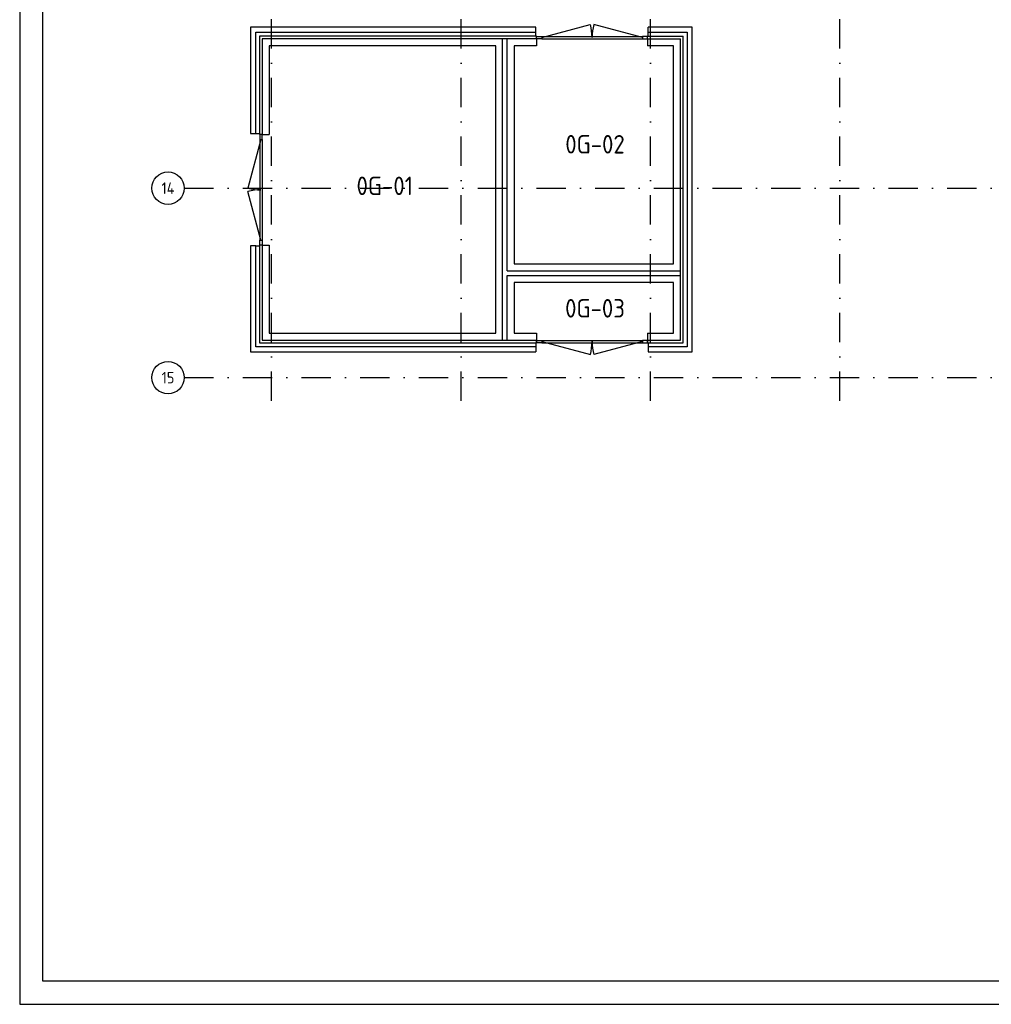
# Model space of a CAD drawing. Header units: millimetres. Extents: x 17100 to 59150, y 87937 to 147387.
# Tile 1 of 3: x 17100 to 38125, y 87937 to 109246. Entities that reach past the tile are written whole.
import ezdxf
from ezdxf.enums import TextEntityAlignment as Align

# ---------------------------------------------------------------- set-up
doc = ezdxf.new("R2010")
doc.units = ezdxf.units.MM
doc.header["$LTSCALE"] = 50
doc.linetypes.add('DASHDOT', pattern=[25.4, 12.7, -6.35, 0, -6.35])
doc.layers.get('0').update_dxf_attribs({"linetype": 'CONTINUOUS'})
for name, color, linetype in [('AL21----', 6, 'CONTINUOUS'), ('AL22----', 2, 'CONTINUOUS'), ('AL31----', 5, 'CONTINUOUS'), ('BL$7----', 1, 'CONTINUOUS'), ('BL$7----_TEKST', 4, 'CONTINUOUS'), ('BL$8----_TEKST', 3, 'CONTINUOUS'), ('KADER-TV-ATT-ALGEMEEN', 7, 'CONTINUOUS')]:
    doc.layers.add(name, color=color, linetype=linetype)
doc.styles.add('BURO-025', font='isocp.shx', dxfattribs={"height": 125})
doc.styles.add('BURO-035', font='isocp.shx', dxfattribs={"height": 175})
doc.styles.add('BURO-050', font='isocp.shx', dxfattribs={"height": 250})

# ---------------------------------------------------------------- blocks, each defined once
blk = doc.blocks.new('*U13', base_point=(22320, 105565))
at = {"color": 0}
for p, q in [((22295, 106765), (22295, 106655)), ((22345, 106765), (22295, 106765)), ((22345, 106655), (22345, 106765)), ((22320, 106655), (22037, 105602)), ((22295, 106655), (22345, 106655)), ((22295, 106655), (22295, 104475)), ((22345, 106655), (22345, 104475)), ((22320, 104475), (22037, 105528)), ((22295, 104365), (22295, 104475)), ((22295, 104475), (22345, 104475)), ((22345, 104475), (22345, 104365)), ((22345, 104365), (22295, 104365))]:
    blk.add_line(p, q, dxfattribs=at)
for centre, start, end in [((22320, 106655), 255, 270), ((22320, 104475), 90, 105)]:
    blk.add_arc(centre, 1090, start, end, dxfattribs=at)
blk = doc.blocks.new('*U14', base_point=(29486, 102280))
at = {"color": 0}
for p, q in [((28286, 102305), (28396, 102305)), ((28286, 102255), (28286, 102305)), ((28396, 102305), (28396, 102255)), ((28396, 102305), (30576, 102305)), ((30686, 102305), (30576, 102305)), ((30576, 102305), (30576, 102255)), ((30686, 102255), (30686, 102305)), ((28396, 102255), (28286, 102255)), ((28396, 102280), (29449, 101998)), ((28396, 102255), (30576, 102255)), ((30576, 102280), (29524, 101998)), ((30576, 102255), (30686, 102255))]:
    blk.add_line(p, q, dxfattribs=at)
for centre, start, end in [((28396, 102280), 345, 0), ((30576, 102280), 180, 195)]:
    blk.add_arc(centre, 1090, start, end, dxfattribs=at)
blk = doc.blocks.new('*U15', base_point=(29487, 108860))
at = {"color": 0}
for p, q in [((28397, 108860), (29449, 109142)), ((30577, 108860), (29524, 109142)), ((28287, 108885), (28397, 108885)), ((28287, 108835), (28287, 108885)), ((28397, 108835), (28287, 108835)), ((28397, 108885), (28397, 108835)), ((28397, 108885), (30577, 108885)), ((28397, 108835), (30577, 108835)), ((30687, 108885), (30577, 108885)), ((30577, 108885), (30577, 108835)), ((30577, 108835), (30687, 108835)), ((30687, 108835), (30687, 108885))]:
    blk.add_line(p, q, dxfattribs=at)
for centre, start, end in [((28397, 108860), 0, 15), ((30577, 108860), 165, 180)]:
    blk.add_arc(centre, 1090, start, end, dxfattribs=at)
blk = doc.blocks.new('Ruimtenr')
at = {"style": 'BURO-035'}
blk.add_attdef('LOKATIENUMMER', text='', height=1, dxfattribs=at).set_placement((0, 0), align=Align.MIDDLE_CENTER)
at = {"color": 2, "style": 'BURO-025', "flags": 1}
blk.add_attdef('GEB-LOK-NUMMER', text='', height=0.75, dxfattribs=at).set_placement((0, -0.25), align=Align.MIDDLE_CENTER)

msp = doc.modelspace()

# ---------------------------------------------------------------- linework, layer by layer
at = {"layer": 'AL21----'}
for p, q in [((22095, 109085), (22095, 106780)), ((28271, 109085), (22095, 109085)), ((22207, 106780), (22207, 108973)), ((22207, 108973), (28271, 108973)), ((28286, 108890), (22290, 108890)), ((22290, 108890), (22290, 106765)), ((28271, 108890), (28271, 109085)), ((31655, 109085), (30701, 109085)), ((30701, 108890), (30701, 109085)), ((30701, 108973), (31543, 108973)), ((31460, 102250), (31460, 108890)), ((31543, 108973), (31543, 102167)), ((31655, 102055), (31655, 109085)), ((28286, 108830), (22350, 108830)), ((22350, 108830), (22350, 106765)), ((31400, 102310), (31400, 108830)), ((22095, 106780), (22207, 106780)), ((22207, 106780), (22290, 106780)), ((22207, 104350), (22095, 104350)), ((22095, 104350), (22095, 102055)), ((22207, 104350), (22290, 104350)), ((22207, 102167), (22207, 104350)), ((22350, 102310), (28286, 102310)), ((28271, 102167), (22207, 102167)), ((22290, 102250), (28286, 102250)), ((28271, 102250), (28271, 102055)), ((30701, 102250), (30701, 102055)), ((31543, 102167), (30701, 102167)), ((22095, 102055), (28271, 102055)), ((30701, 102055), (31655, 102055))]:
    msp.add_line(p, q, dxfattribs=at)
at = {"layer": 'AL21----', "linetype": 'Continuous'}
for p, q in [((28286, 108830), (28286, 108890)), ((30686, 108890), (31460, 108890)), ((30686, 108830), (30686, 108890)), ((30686, 108830), (31400, 108830)), ((22350, 106765), (22290, 106765)), ((22290, 104365), (22290, 102250)), ((22350, 104365), (22290, 104365)), ((22350, 104365), (22350, 102310)), ((28286, 102310), (28286, 102250)), ((30686, 102310), (31400, 102310)), ((30686, 102310), (30686, 102250)), ((30686, 102250), (31460, 102250))]:
    msp.add_line(p, q, dxfattribs=at)
at = {"layer": 'AL22----'}
for p, q in [((27400, 108680), (22500, 108680)), ((22500, 108680), (22500, 106765)), ((27400, 102460), (27400, 108680)), ((27550, 102310), (27550, 108830)), ((27650, 103810), (27650, 108830)), ((27800, 108680), (27800, 103960)), ((28286, 108680), (27800, 108680)), ((28286, 108830), (28286, 108680)), ((30686, 108830), (30686, 108680)), ((31250, 108680), (30686, 108680)), ((31250, 103960), (31250, 108680)), ((22350, 106765), (22500, 106765)), ((22350, 104365), (22500, 104365)), ((22500, 104365), (22500, 102460)), ((27650, 103810), (31400, 103810)), ((27800, 103960), (31250, 103960)), ((27650, 102310), (27650, 103710)), ((27650, 103710), (31400, 103710)), ((31250, 103560), (27800, 103560)), ((27800, 103560), (27800, 102460)), ((31250, 102460), (31250, 103560)), ((22500, 102460), (27400, 102460)), ((27800, 102460), (28286, 102460)), ((28286, 102460), (28286, 102310)), ((30686, 102460), (30686, 102310)), ((30686, 102460), (31250, 102460))]:
    msp.add_line(p, q, dxfattribs=at)
at = {"layer": 'BL$7----', "linetype": 'DASHDOT'}
for p, q in [((22550, 101000), (22550, 141722)), ((26650, 101000), (26650, 141722)), ((30750, 101000), (30750, 141722)), ((34850, 101000), (34850, 141722)), ((20660, 105600), (55800, 105600)), ((20660, 101500), (55800, 101500))]:
    msp.add_line(p, q, dxfattribs=at)
at = {"layer": 'BL$7----'}
for centre in [(20310, 105600), (20310, 101500)]:
    msp.add_circle(centre, 350, dxfattribs=at)
at = {"layer": 'KADER-TV-ATT-ALGEMEEN', "color": 1}
msp.add_lwpolyline([(59150, 87937), (59150, 147387), (17100, 147387), (17100, 87937)], close=True, dxfattribs=at)
at = {"layer": 'KADER-TV-ATT-ALGEMEEN', "color": 9}
msp.add_lwpolyline([(17600, 146887), (58650, 146887), (58650, 93437), (49450, 93437), (49450, 88437), (17600, 88437)], close=True, dxfattribs=at)

# ---------------------------------------------------------------- block references
at = {"layer": 'AL31----'}
for name, p in [('*U15', (29486, 108860)), ('*U13', (22320, 105565)), ('*U14', (29486, 102280))]:
    msp.add_blockref(name, p, dxfattribs=at)
at = {"layer": 'BL$8----_TEKST', "linetype": 'Continuous', "xscale": 400, "yscale": 400, "zscale": 400}
for p, values in [((29550, 106550), {'LOKATIENUMMER': '0G-02'}), ((25000, 105650), {'LOKATIENUMMER': '0G-01'}), ((29550, 103000), {'LOKATIENUMMER': '0G-03'})]:
    msp.add_blockref('Ruimtenr', p, dxfattribs=at).add_auto_attribs(values)

# ---------------------------------------------------------------- texts
at = {"layer": 'BL$7----_TEKST', "style": 'BURO-050'}
for s, p in [('14', (20310, 105600)), ('15', (20310, 101500))]:
    msp.add_text(s, height=250, dxfattribs=at).set_placement(p, align=Align.MIDDLE)

doc.saveas('drawing.dxf')
